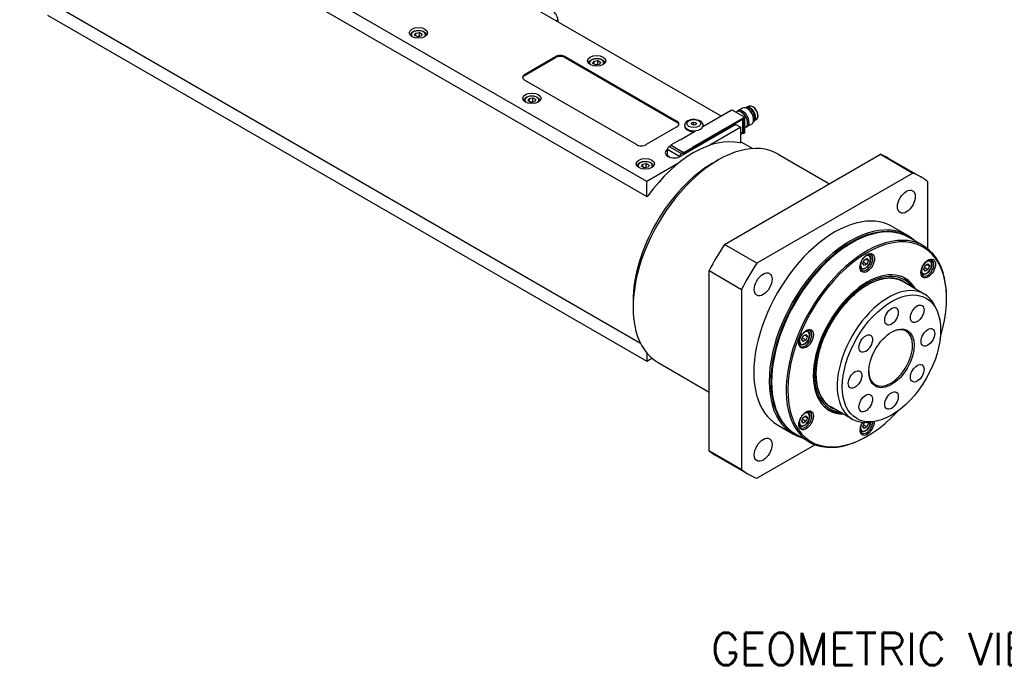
# Model space of a CAD drawing. Extents: x 22769 to 24454, y 16050 to 17238.
# Tile 8 of 20: x 23892 to 24107, y 16868 to 17010. Entities that reach past the tile are written whole.
import ezdxf

# ---------------------------------------------------------------- set-up
doc = ezdxf.new("R2010")
doc.units = 0
doc.header["$LTSCALE"] = 25.4
doc.layers.get('0').update_dxf_attribs({"linetype": 'CONTINUOUS'})
doc.layers.add('ATA-TEXT', color=7, linetype='CONTINUOUS')
doc.styles.get("Standard").update_dxf_attribs({"font": 'simplex.shx'})

msp = doc.modelspace()

# ---------------------------------------------------------------- linework, layer by layer
for p, q in [((24029.2644695, 16975.1156169), (23898.449715, 17050.6415506)), ((23898.449715, 17047.3755643), (24029.2644695, 16971.8496305)), ((23989.1361597, 17021.9621082), (24045.5632808, 16989.3838946)), ((23892.3868993, 17018.0950381), (24027.8587995, 16939.8803001)), ((23898.449715, 17011.4497147), (24029.2644695, 16935.923781)), ((24009.4654796, 17010.2249698), (24009.819033, 17010.429094)), ((24009.819033, 17010.429094), (24009.819033, 17010.0208457)), ((23978.5769251, 17007.0336981), (23978.801069, 17007.5166611)), ((23979.1892976, 17006.6801448), (23978.5769251, 17007.0336981)), ((23978.801069, 17007.5166611), (23979.6375853, 17007.6460706)), ((23978.801069, 17007.5166611), (23978.801069, 17006.9042886)), ((23980.0258139, 17006.8095543), (23979.1892976, 17006.6801448)), ((23979.6375853, 17006.829574), (23979.6375853, 17007.6460706)), ((23979.6375853, 17007.6460706), (23980.2499577, 17007.2925172)), ((23980.2499577, 17007.2925172), (23980.0258139, 17006.8095543)), ((24002.5711885, 16998.4878315), (24009.2887029, 17002.3661903)), ((24002.5711885, 16998.2837073), (24009.2887029, 17002.1620661)), ((24009.2887029, 17002.3661903), (24009.2887029, 17002.1620661)), ((24011.4100233, 17002.1620661), (24011.4100233, 17002.3661903)), ((24011.4100233, 17002.3661903), (24035.8052072, 16988.2816242)), ((24011.4100233, 17002.1620661), (24035.8052072, 16988.0775001)), ((24017.4677981, 17000.9099738), (24017.691942, 17001.3929367)), ((24018.0801705, 17000.5564204), (24017.4677981, 17000.9099738)), ((24017.691942, 17001.3929367), (24018.5284583, 17001.5223462)), ((24017.691942, 17001.3929367), (24017.691942, 17000.7805643)), ((24018.9166868, 17000.6858299), (24018.0801705, 17000.5564204)), ((24018.5284583, 17000.7058496), (24018.5284583, 17001.5223462)), ((24018.5284583, 17001.5223462), (24019.1408307, 17001.1687928)), ((24019.1408307, 17001.1687928), (24018.9166868, 17000.6858299)), ((24002.5711885, 16998.2837073), (24002.5711885, 16998.4878315)), ((24026.9663725, 16983.1785206), (24002.5711885, 16997.2630866)), ((24003.5498063, 16993.2279709), (24004.3863226, 16993.3573804)), ((24004.3863226, 16992.5408838), (24004.3863226, 16993.3573804)), ((24004.3863226, 16993.3573804), (24004.9986951, 16993.003827)), ((24003.3256625, 16992.745008), (24003.5498063, 16993.2279709)), ((24003.9380349, 16992.3914546), (24003.3256625, 16992.745008)), ((24003.5498063, 16993.2279709), (24003.5498063, 16992.6155985)), ((24004.7745512, 16992.5208641), (24003.9380349, 16992.3914546)), ((24004.9986951, 16993.003827), (24004.7745512, 16992.5208641)), ((24051.6107499, 16991.5525286), (24051.0135428, 16991.3111955)), ((24047.5431798, 16990.5269898), (24041.4974168, 16987.0364669)), ((24047.4724691, 16990.5678147), (24047.8260225, 16990.7719388)), ((24047.4724691, 16990.486165), (24047.4724691, 16990.5678147)), ((24047.4724691, 16990.5678147), (24047.5431798, 16990.5269898)), ((24047.8260225, 16990.7719388), (24050.6544496, 16989.1389456)), ((24048.9016322, 16990.3582096), (24048.7221273, 16990.2545725)), ((24050.1446514, 16991.1336022), (24049.1642478, 16990.5675659)), ((24049.9473428, 16990.2208036), (24049.8766322, 16990.2616284)), ((24050.6544496, 16989.1389456), (24050.3008962, 16988.9348215)), ((24050.6544496, 16985.8321345), (24050.6544496, 16989.1389456)), ((24051.3615564, 16990.9093144), (24051.1446514, 16991.0345445)), ((24035.8052072, 16987.0568794), (24029.0876928, 16983.1785206)), ((24035.8052072, 16988.2816242), (24035.8052072, 16988.0775001)), ((24048.709906, 16987.5671897), (24036.6890907, 16980.6269688)), ((24037.5175178, 16987.3630656), (24037.5175178, 16987.1589414)), ((24038.9598403, 16987.8575869), (24039.3680886, 16988.0932891)), ((24039.1092695, 16987.5356116), (24038.9598403, 16987.8575869)), ((24039.6669471, 16987.4493386), (24039.1092695, 16987.5356116)), ((24039.1993198, 16982.606973), (24050.2301856, 16988.9756463)), ((24039.2700304, 16982.4436737), (24050.1771525, 16988.7409036)), ((24050.1771525, 16988.7204911), (24039.2700304, 16982.4232613)), ((24039.3680886, 16988.0932891), (24039.3680886, 16987.4955722)), ((24039.3680886, 16988.0932891), (24039.9257661, 16988.0070161)), ((24040.0751954, 16987.6850409), (24039.6669471, 16987.4493386)), ((24039.9257661, 16988.0070161), (24039.9257661, 16987.5987678)), ((24039.9257661, 16988.0070161), (24040.0751954, 16987.6850409)), ((24041.5175178, 16987.3630656), (24041.5175178, 16987.1589414)), ((24049.7705661, 16986.9548173), (24042.9996149, 16983.0456068)), ((24048.709906, 16987.5671897), (24049.7705661, 16986.9548173)), ((24049.7705661, 16983.688831), (24049.7705661, 16986.9548173)), ((24050.1594749, 16988.7306973), (24050.1771525, 16988.7204911)), ((24050.1741195, 16988.7391524), (24050.2021525, 16988.7229676)), ((24050.2301856, 16988.7102849), (24050.1771525, 16988.7409036)), ((24050.2125079, 16985.9239904), (24050.2125079, 16988.7000787)), ((24050.2301856, 16988.9756463), (24050.2301856, 16988.7102849)), ((24050.2301856, 16988.9756463), (24050.3008962, 16988.9348215)), ((24050.3008962, 16988.9348215), (24050.3008962, 16985.6280103)), ((24050.8516322, 16986.9807106), (24050.6544496, 16986.8668672)), ((24052.1446514, 16987.6695005), (24051.1642478, 16987.1034643)), ((24051.2554904, 16987.9550256), (24051.2554904, 16987.8733759)), ((24052.558865, 16988.8355151), (24052.558865, 16988.5850548)), ((24053.2405016, 16988.7297158), (24052.7328974, 16988.3331859)), ((24039.8003605, 16986.056671), (24036.512314, 16984.1583165)), ((24049.7705661, 16985.6280103), (24050.1771525, 16985.8627531)), ((24050.1771525, 16985.8423407), (24049.7705661, 16985.6075979)), ((24050.2301856, 16985.6688352), (24049.7705661, 16985.4034738)), ((24050.1771525, 16985.8423407), (24050.1594749, 16985.8525469)), ((24050.2301856, 16985.9341966), (24050.2125079, 16985.9444028)), ((24050.2301856, 16985.9341966), (24050.2301856, 16985.6688352)), ((24050.3008962, 16985.6280103), (24050.2301856, 16985.6688352)), ((24050.3008962, 16985.6280103), (24050.6544496, 16985.8321345)), ((24034.1169898, 16982.7651692), (24034.5730737, 16983.0284894)), ((24034.1169898, 16982.7651692), (24036.7933889, 16981.2199494)), ((24034.744547, 16983.1376958), (24034.5677704, 16983.0356337)), ((24034.5677704, 16983.0356337), (24034.5677704, 16983.0254275)), ((24034.5677704, 16983.0356337), (24037.2547761, 16981.4842902)), ((24034.5730737, 16983.0284894), (24037.2494728, 16981.4832696)), ((24034.6738364, 16983.1785206), (24036.4416033, 16984.1991413)), ((24034.6738364, 16983.1785206), (24034.744547, 16983.1376958)), ((24034.6738364, 16983.0968709), (24034.6738364, 16983.1785206)), ((24036.512314, 16984.1583165), (24036.4416033, 16984.1991413)), ((24039.2700304, 16982.5661482), (24037.5022635, 16981.5455274)), ((24039.2700304, 16982.5661482), (24039.1993198, 16982.606973)), ((24039.2700304, 16982.362024), (24039.2700304, 16982.5661482)), ((24049.5237659, 16983.5463408), (24049.7705661, 16983.688831)), ((24049.7705661, 16983.8098621), (24052.3587995, 16982.3155449)), ((24033.7634364, 16980.7137215), (24033.7545976, 16980.7086184)), ((24033.7545976, 16980.7086184), (24033.7545976, 16980.6931876)), ((24033.7545976, 16980.7086184), (24034.1012482, 16980.5084796)), ((24033.7634364, 16982.1527968), (24036.4398356, 16980.607577)), ((24033.7634364, 16980.7075978), (24033.7634364, 16982.1527968)), ((24034.1259055, 16980.4983262), (24033.7634364, 16980.7075978)), ((24036.4398356, 16980.607577), (24036.4398356, 16980.5048721)), ((24037.2494728, 16981.4832696), (24036.7933889, 16981.2199494)), ((24037.2494728, 16981.4832696), (24037.2494728, 16980.9505056)), ((24037.2547761, 16981.4842902), (24037.4315528, 16981.5863523)), ((24037.2547761, 16980.9535674), (24037.2547761, 16981.4842902)), ((24037.4315528, 16981.5863523), (24037.4315528, 16981.3822281)), ((24037.4315528, 16981.5863523), (24037.5022635, 16981.5455274)), ((24037.4315528, 16981.3822281), (24037.5022635, 16981.3414033)), ((24037.4315528, 16981.3414033), (24037.4315528, 16981.0556295)), ((24037.4315528, 16981.3414033), (24037.4492305, 16981.3311971)), ((24037.4492305, 16981.3311971), (24037.4492305, 16981.0658357)), ((24037.5022635, 16981.3414033), (24039.2700304, 16982.362024)), ((24037.5022635, 16981.5455274), (24037.5022635, 16981.3414033)), ((24046.1807969, 16961.4079863), (24080.2303931, 16981.0665299)), ((24057.9458187, 16981.1106038), (24069.126275, 16974.6555643)), ((24080.2303931, 16981.0665299), (24087.3014609, 16976.984047)), ((24028.0743998, 16978.4563178), (24028.2985437, 16978.9392807)), ((24028.6867722, 16978.1027644), (24028.0743998, 16978.4563178)), ((24028.2985437, 16978.9392807), (24029.13506, 16979.0686902)), ((24028.2985437, 16978.9392807), (24028.2985437, 16978.3269083)), ((24029.13506, 16978.2521937), (24029.13506, 16979.0686902)), ((24029.13506, 16979.0686902), (24029.7474324, 16978.7151369)), ((24036.0354208, 16979.0248274), (24029.2644695, 16975.1156169)), ((24029.7474324, 16978.7151369), (24029.5232885, 16978.2321739)), ((24043.5833818, 16979.0960377), (24044.8208187, 16979.8104722)), ((24081.955595, 16980.238934), (24089.0266628, 16976.1564511)), ((24029.5232885, 16978.2321739), (24028.6867722, 16978.1027644)), ((24087.3014609, 16976.984047), (24053.2518647, 16957.3255034)), ((24029.2644695, 16971.8496305), (24029.2644695, 16975.1156169)), ((24090.6059828, 16960.4070204), (24090.6059828, 16975.0761804)), ((24029.2644695, 16971.8496305), (24029.5112698, 16971.9921207)), ((24082.7766628, 16965.3311336), (24086.13542, 16963.3919542)), ((24053.2518647, 16957.3255034), (24046.1807969, 16961.4079863)), ((24073.8121967, 16961.6434233), (24073.9889734, 16961.7454853)), ((24089.5459539, 16961.1342064), (24086.3639734, 16962.9713237)), ((24077.7277559, 16959.1581345), (24077.561831, 16959.2539313)), ((24076.3818048, 16957.207387), (24076.687991, 16957.9965361)), ((24076.687991, 16956.7717912), (24076.3818048, 16957.207387)), ((24076.5932567, 16957.5335929), (24077.3003634, 16957.1253446)), ((24076.687991, 16957.9965361), (24077.3003634, 16958.3500895)), ((24077.3003634, 16957.1253446), (24076.687991, 16956.7717912)), ((24077.0762196, 16958.22068), (24077.6065497, 16957.9144938)), ((24077.3003634, 16958.3500895), (24077.6065497, 16957.9144938)), ((24077.6065497, 16957.9144938), (24077.3003634, 16957.1253446)), ((24089.7009053, 16956.0177729), (24090.0070915, 16956.806922)), ((24090.0070915, 16956.806922), (24090.6194639, 16957.1604754)), ((24090.3953201, 16957.0310659), (24090.9256501, 16956.7248797)), ((24090.6194639, 16957.1604754), (24090.9256501, 16956.7248797)), ((24091.0468563, 16957.9685204), (24090.8809315, 16958.0643172)), ((24042.876275, 16955.6843866), (24049.9473428, 16951.6019037)), ((24042.876275, 16916.3672995), (24042.876275, 16955.6843866)), ((24075.9777559, 16956.1270456), (24075.811831, 16956.2228423)), ((24089.2968563, 16954.9374315), (24089.1309315, 16955.0332283)), ((24090.0070915, 16955.5821772), (24089.7009053, 16956.0177729)), ((24089.9123571, 16956.3439789), (24090.6194639, 16955.9357306)), ((24090.6194639, 16955.9357306), (24090.0070915, 16955.5821772)), ((24090.9256501, 16956.7248797), (24090.6194639, 16955.9357306)), ((24089.8189247, 16950.5843018), (24085.1520199, 16953.2787405)), ((24049.9473428, 16951.6019037), (24049.9473428, 16912.2848166)), ((24087.3158232, 16952.0294681), (24087.3077839, 16952.0440468)), ((24026.2592657, 16949.0897883), (24026.2592657, 16947.6609193)), ((24094.6718468, 16949.6000987), (24094.6718468, 16949.8042229)), ((24092.6734711, 16946.7430723), (24092.3477385, 16947.5397147)), ((24063.3688905, 16941.4273495), (24063.981263, 16941.7809029)), ((24063.981263, 16941.7809029), (24064.2874492, 16941.3453072)), ((24064.4086554, 16942.5889479), (24064.2427305, 16942.6847447)), ((24062.6586554, 16939.557859), (24062.4927305, 16939.6536558)), ((24063.0627043, 16940.6382004), (24063.3688905, 16941.4273495)), ((24063.3688905, 16940.2026047), (24063.0627043, 16940.6382004)), ((24063.2741562, 16940.9644064), (24063.981263, 16940.5561581)), ((24063.981263, 16940.5561581), (24063.3688905, 16940.2026047)), ((24063.7571191, 16941.6514934), (24064.2874492, 16941.3453072)), ((24064.2874492, 16941.3453072), (24063.981263, 16940.5561581)), ((24029.2644695, 16937.7037407), (24029.2644695, 16935.923781)), ((24029.2644695, 16935.923781), (24030.3845363, 16936.5704518)), ((24031.6958187, 16935.6442701), (24042.876275, 16929.1892306)), ((24056.4880806, 16931.6371739), (24056.4880806, 16931.4330498)), ((24064.4086554, 16924.8301473), (24064.2427305, 16924.9259441)), ((24074.0689247, 16923.3045016), (24069.4020199, 16925.9989403)), ((24071.5658232, 16924.7496679), (24071.549178, 16924.7493408)), ((24063.0627043, 16922.8793998), (24063.3688905, 16923.6685489)), ((24063.3688905, 16922.443804), (24063.0627043, 16922.8793998)), ((24063.981263, 16922.7973574), (24063.2741562, 16923.2056057)), ((24063.3688905, 16923.6685489), (24063.981263, 16924.0221023)), ((24063.981263, 16922.7973574), (24063.3688905, 16922.443804)), ((24063.7571191, 16923.8926928), (24064.2874492, 16923.5865066)), ((24063.981263, 16924.0221023), (24064.2874492, 16923.5865066)), ((24064.2874492, 16923.5865066), (24063.981263, 16922.7973574)), ((24076.3818048, 16921.6897857), (24076.687991, 16922.4789348)), ((24076.687991, 16922.4789348), (24076.8418418, 16922.5677606)), ((24077.6065497, 16922.3968925), (24077.2985861, 16922.5746953)), ((24077.6065497, 16922.3968925), (24077.3003634, 16921.6077434)), ((24077.4742304, 16922.5851365), (24077.6065497, 16922.3968925)), ((24078.8228002, 16922.7530067), (24077.9700214, 16922.6367781)), ((24057.7766628, 16922.0298634), (24061.13542, 16920.090684)), ((24062.6586554, 16921.7990584), (24062.4927305, 16921.8948551)), ((24075.9777559, 16920.6094443), (24075.811831, 16920.7052411)), ((24076.687991, 16921.25419), (24076.3818048, 16921.6897857)), ((24076.5932567, 16922.0159917), (24077.3003634, 16921.6077434)), ((24077.3003634, 16921.6077434), (24076.687991, 16921.25419)), ((24064.7959539, 16918.2659489), (24061.6139734, 16920.1030662)), ((24077.3477306, 16919.5938494), (24077.1709539, 16919.4917873)), ((24049.9473428, 16912.2848166), (24042.876275, 16916.3672995)), ((24053.2518647, 16910.37695), (24065.9557299, 16917.71153)), ((24044.455595, 16915.2870288), (24051.5266628, 16911.2045459))]:
    msp.add_line(p, q)
for centre, major_axis, start_param, end_param in [((24008.7583728, 17011.0414664), (-0.75, 1.2990381), 3.926990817, 5.4977871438), ((23979.4134414, 17007.1631077), (-1.55, 0), 2.617211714, 6.8075662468), ((24010.3493631, 17001.7538178), (-1.5, 0), 3.926990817, 5.4977871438), ((24010.3493631, 17001.5496937), (-1.5, 0), 3.926990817, 5.4977871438), ((24018.3043144, 17001.0393833), (-1.55, 0), 2.617211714, 6.8075662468), ((24003.6318487, 16997.8754591), (-1.5, 0), 5.4977871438, 7.0685834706), ((24003.6318487, 16997.6713349), (-1.5, 0), 5.4977871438, 6.1650596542), ((24004.1621788, 16992.8744175), (-1.55, 0), 2.617211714, 6.8075662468), ((24051.1446514, 16989.4015514), (1, -1.7320508), 0, 3.1415926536), ((24051.8034981, 16989.7819367), (0.8625, -1.4938938), 6.1259311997, 9.5820320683), ((24051.7151098, 16989.7309057), (0.8125, -1.4072913), 0.0155573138, 3.1260353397), ((24052.3595373, 16990.102966), (0.8175514, -1.4160406), 0.0809253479, 3.0606673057), ((24049.8766322, 16988.6694601), (0.975, -1.6887495), 0, 3.1415926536), ((24050.1642478, 16988.8355151), (1, -1.7320508), 6.0514745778, 9.6564886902), ((24049.9473428, 16988.7102849), (-0.925, 1.602147), 3.926990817, 5.4977871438), ((24051.3615564, 16989.5267815), (-0.846625, 1.4663975), 3.926990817, 5.4977871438), ((24034.744547, 16987.6692518), (1.5, 0), 5.4977871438, 7.0685834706), ((24034.744547, 16987.4651276), (1.5, 0), 0.118125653, 0.7853981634), ((24039.5175178, 16987.3630656), (-2, 0), 0, 3.1415926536), ((24039.5175178, 16987.1589414), (-2, 0), 0, 1.6721132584), ((24039.5175178, 16987.1589414), (2, 0), 6.1818683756, 6.2831853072), ((24050.1771525, 16988.6796663), (0.0375, 0.0649519), 5.4977871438, 7.0685834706), ((24050.1771525, 16988.6796663), (0.025, 0.0433013), 5.4977871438, 7.0685834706), ((24044.8208187, 16958.377437), (13.125, 22.7331668), 0, 3.1415926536), ((24039.5175178, 16961.4392991), (12.25, 21.2176224), 0.1696239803, 1.4011723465), ((24050.1771525, 16985.9035779), (-0.0375, -0.0649519), 0.7853981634, 2.3561944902), ((24050.1771525, 16985.9035779), (0.025, 0.0433013), 3.926990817, 5.4977871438), ((24028.0270326, 16983.790893), (1.5, 0), 3.926990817, 5.4977871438), ((24034.1169898, 16982.3569209), (0.25, 0.4330127), 0.7853981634, 2.3561944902), ((24035.2748771, 16981.4434654), (-2, 0), 5.5673431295, 8.6393797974), ((24036.7933889, 16980.8117011), (-0.25, -0.4330127), 3.926990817, 5.4977871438), ((24037.4669082, 16981.3618157), (-0.025, -0.0433013), 4.7123889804, 5.4977871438), ((24037.4845858, 16981.3516095), (-0.025, -0.0433013), 4.7123889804, 5.4977871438), ((24063.205595, 16947.7629814), (18.75, 32.4759526), 0, 0.0882350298), ((24043.5833818, 16959.0918715), (-12.25, -21.2176224), 3.926990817, 5.4977871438), ((24028.9109161, 16978.5857273), (-1.55, 0), 2.617211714, 6.8075662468), ((24070.2766628, 16943.6804985), (18.75, 32.4759526), 6.1949502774, 6.3714203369), ((24070.2766628, 16943.6804985), (12.5, 21.6506351), 0, 3.1415926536), ((24073.9889734, 16941.537195), (-12.375, -21.4341287), 3.1415926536, 6.2831853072), ((24073.63542, 16941.7413191), (12.5, 21.6506351), 6.1416458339, 9.5663174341), ((24073.8121967, 16941.639257), (-12.375, -21.4341287), 3.1344501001, 6.2903278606), ((24077.1709539, 16939.7000777), (12.375, 21.4341287), 5.4977871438, 10.2101761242), ((24063.205595, 16947.7629814), (-18.75, -32.4759526), 4.6241539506, 4.8006240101), ((24073.8121967, 16941.639257), (-12.25, -21.2176224), 3.926990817, 5.4977871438), ((24077.3477306, 16939.5980156), (-12.25, -21.2176224), 1.951356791, 7.4734211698), ((24077.1709539, 16957.4588783), (1, 1.7320508), 2.4168903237, 7.007887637), ((24076.9941772, 16957.5609404), (0.775, 1.3423394), 1.7419583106, 7.6828196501), ((24076.8527559, 16957.64259), (0.875, 1.5155445), 0, 0.2414073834), ((24070.2766628, 16943.6804985), (-18.75, -32.4759526), 4.6241539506, 4.8006240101), ((24090.4900544, 16956.2692642), (1, 1.7320508), 2.4168903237, 7.007887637), ((24090.3132777, 16956.3713263), (0.775, 1.3423394), 1.7419583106, 7.6828196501), ((24090.1718563, 16956.452976), (0.875, 1.5155445), 0, 0.2414073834), ((24077.3477306, 16939.5980156), (-8.3125, -14.3976723), 2.8157096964, 6.6090682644), ((24077.3477306, 16939.5980156), (8.1250947, 14.0730769), 6.034429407, 9.673533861), ((24077.3477306, 16939.5980156), (7.925, 13.7265026), 6.1707949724, 9.5371682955), ((24076.8527559, 16957.64259), (-0.875, -1.5155445), 6.0417779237, 6.2831853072), ((24090.1718563, 16956.452976), (-0.875, -1.5155445), 6.0417779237, 6.2831853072), ((24081.9439247, 16936.9444017), (7.875, 13.6399001), 5.8626509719, 9.8453122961), ((24076.9057889, 16939.8531708), (8.3125, 14.3976723), 5.95730235, 6.2565992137), ((24076.6814902, 16939.9826696), (8.3444216, 14.4529622), 5.9477281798, 6.1079295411), ((24063.8518534, 16940.8896917), (1, 1.7320508), 2.4168903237, 7.007887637), ((24063.6750767, 16940.9917538), (0.775, 1.3423394), 1.7419583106, 7.6828196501), ((24063.5336554, 16941.0734035), (0.875, 1.5155445), 0, 0.2414073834), ((24082.4742548, 16936.6382155), (3.375, 5.8456715), 2.3745456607, 7.0502323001), ((24063.5336554, 16941.0734035), (-0.875, -1.5155445), 6.0417779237, 6.2831853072), ((24063.8518534, 16923.1308911), (1, 1.7320508), 2.4168903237, 7.007887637), ((24063.6750767, 16923.2329532), (0.775, 1.3423394), 1.7419583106, 7.6828196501), ((24063.5336554, 16923.3146028), (0.875, 1.5155445), 0, 0.2414073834), ((24076.9057889, 16939.8531708), (-8.3125, -14.3976723), 0.0265860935, 0.3258829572), ((24076.6814902, 16939.9826696), (-8.3444216, -14.4529622), 0.1752557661, 0.3354571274), ((24077.3477306, 16921.839215), (-1.125, -1.9485572), 4.6543123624, 8.6458735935), ((24077.1709539, 16921.941277), (-1, -1.7320508), 5.5584829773, 8.6167232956), ((24076.9941772, 16922.0433391), (-0.775, -1.3423394), 4.8835509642, 8.6212935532), ((24063.5336554, 16923.3146028), (-0.875, -1.5155445), 6.0417779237, 6.2831853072), ((24076.8527559, 16922.1249888), (-0.875, -1.5155445), 6.0417779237, 6.2831853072), ((24063.205595, 16947.7629814), (-18.75, -32.4759526), 6.1949502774, 6.2831853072), ((24070.2766628, 16943.6804985), (-18.75, -32.4759526), 6.1949502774, 6.3714203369)]:
    msp.add_ellipse(centre, major_axis=major_axis, ratio=0.5773502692, start_param=start_param, end_param=end_param)
for centre, major_axis in [((23979.4134414, 17007.571356), (-2, 0)), ((24018.3043144, 17001.4476316), (-2, 0)), ((24004.1621788, 16993.2826658), (-2, 0)), ((24039.5175178, 16987.7713139), (-1.5, 0)), ((24028.9109161, 16978.9939756), (-2, 0)), ((24085.9016628, 16970.7437924), (1.375, 2.3815699)), ((24077.3477306, 16957.3568162), (-1.125, -1.9485572)), ((24090.6668311, 16956.1672022), (-1.125, -1.9485572)), ((24054.6516628, 16952.7015965), (1.375, 2.3815699)), ((24082.6510315, 16936.5361534), (-7.5863249, -13.1399001)), ((24088.2760315, 16946.2789392), (-1.047, -1.8134572)), ((24082.6510315, 16945.7217399), (-1.047, -1.8134572)), ((24064.0286301, 16940.7876297), (-1.125, -1.9485572)), ((24077.0260315, 16939.7837487), (-1.047, -1.8134572)), ((24082.6510315, 16936.5361534), (-3.5, -6.0621778)), ((24090.6059828, 16941.1289467), (-1.047, -1.8134572)), ((24088.2760315, 16933.2885581), (-1.047, -1.8134572)), ((24074.6960802, 16931.9433601), (-1.047, -1.8134572)), ((24077.0260315, 16926.7933676), (-1.047, -1.8134572)), ((24082.6510315, 16927.3505669), (-1.047, -1.8134572)), ((24064.0286301, 16923.028829), (-1.125, -1.9485572)), ((24054.6516628, 16916.6172046), (1.375, 2.3815699))]:
    msp.add_ellipse(centre, major_axis=major_axis, ratio=0.5773502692)
for points, knots in [([(23977.663549, 17007.0122267), (23977.6653689, 17007.1172436), (23977.6907913, 17007.221483), (23977.7871294, 17007.427377), (23977.8630149, 17007.5269657), (23978.0632922, 17007.7148141), (23978.1931579, 17007.8000473), (23978.490731, 17007.9421524), (23978.6597833, 17007.997847), (23979.0156549, 17008.0731855), (23979.2022816, 17008.0930378), (23979.5754792, 17008.0961556), (23979.7619689, 17008.0796004), (23980.1186756, 17008.0111594), (23980.2887706, 17007.9591856), (23980.5969826, 17007.8217732), (23980.7349539, 17007.7361367), (23980.9589261, 17007.5360147), (23981.0466229, 17007.4218098), (23981.1400008, 17007.205111), (23981.1616574, 17007.1089657), (23981.1633338, 17007.0122267)], [0.7954028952, 0.7954028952, 0.7954028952, 0.7954028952, 1.0492433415, 1.0492433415, 1.3371734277, 1.3371734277, 1.6651252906, 1.6651252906, 2.0047401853, 2.0047401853, 2.3417254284, 2.3417254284, 2.6770391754, 2.6770391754, 3.0137607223, 3.0137607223, 3.3533212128, 3.3533212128, 3.683154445, 3.683154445, 3.9169860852, 3.9169860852, 3.9169860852, 3.9169860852]), ([(24016.554422, 17000.8885023), (24016.5562419, 17000.9935193), (24016.5816643, 17001.0977587), (24016.6780024, 17001.3036526), (24016.7538879, 17001.4032413), (24016.9541652, 17001.5910897), (24017.0840308, 17001.6763229), (24017.381604, 17001.818428), (24017.5506563, 17001.8741227), (24017.9065279, 17001.9494612), (24018.0931546, 17001.9693135), (24018.4663522, 17001.9724313), (24018.6528418, 17001.955876), (24019.0095486, 17001.887435), (24019.1796435, 17001.8354612), (24019.4878556, 17001.6980489), (24019.6258268, 17001.6124124), (24019.8497991, 17001.4122903), (24019.9374959, 17001.2980854), (24020.0308738, 17001.0813867), (24020.0525304, 17000.9852414), (24020.0542068, 17000.8885023)], [0.7954028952, 0.7954028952, 0.7954028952, 0.7954028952, 1.0492433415, 1.0492433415, 1.3371734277, 1.3371734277, 1.6651252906, 1.6651252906, 2.0047401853, 2.0047401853, 2.3417254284, 2.3417254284, 2.6770391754, 2.6770391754, 3.0137607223, 3.0137607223, 3.3533212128, 3.3533212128, 3.683154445, 3.683154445, 3.9169860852, 3.9169860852, 3.9169860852, 3.9169860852]), ([(24002.4122864, 16992.7235365), (24002.4141062, 16992.8285535), (24002.4395286, 16992.9327929), (24002.5358667, 16993.1386868), (24002.6117522, 16993.2382755), (24002.8120296, 16993.4261239), (24002.9418952, 16993.5113571), (24003.2394684, 16993.6534622), (24003.4085206, 16993.7091569), (24003.7643922, 16993.7844953), (24003.951019, 16993.8043477), (24004.3242166, 16993.8074655), (24004.5107062, 16993.7909102), (24004.8674129, 16993.7224692), (24005.0375079, 16993.6704954), (24005.34572, 16993.533083), (24005.4836912, 16993.4474466), (24005.7076635, 16993.2473245), (24005.7953603, 16993.1331196), (24005.8887382, 16992.9164209), (24005.9103947, 16992.8202756), (24005.9120712, 16992.7235365)], [0.7954028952, 0.7954028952, 0.7954028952, 0.7954028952, 1.0492433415, 1.0492433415, 1.3371734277, 1.3371734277, 1.6651252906, 1.6651252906, 2.0047401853, 2.0047401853, 2.3417254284, 2.3417254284, 2.6770391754, 2.6770391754, 3.0137607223, 3.0137607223, 3.3533212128, 3.3533212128, 3.683154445, 3.683154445, 3.9169860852, 3.9169860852, 3.9169860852, 3.9169860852]), ([(24053.2405016, 16988.7297158), (24053.32097, 16988.7925761), (24053.3863853, 16988.8760111), (24053.486518, 16989.0796307), (24053.5185243, 16989.2023295), (24053.5445005, 16989.4759712), (24053.5363913, 16989.6282213), (24053.4802566, 16989.9429426), (24053.4321069, 16990.1054025), (24053.3014664, 16990.4238128), (24053.2191584, 16990.5797277), (24053.0285267, 16990.8703343), (24052.9202699, 16991.0049954), (24052.6875344, 16991.2402117), (24052.563054, 16991.340626), (24052.3086372, 16991.4962803), (24052.1786534, 16991.5514297), (24051.9275129, 16991.6065376), (24051.8058466, 16991.6077037), (24051.6655726, 16991.5724755), (24051.6377332, 16991.5634327), (24051.6107499, 16991.5525286)], [0.8663235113, 0.8663235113, 0.8663235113, 0.8663235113, 1.1543887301, 1.1543887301, 1.4672503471, 1.4672503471, 1.7964845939, 1.7964845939, 2.1263857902, 2.1263857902, 2.4546527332, 2.4546527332, 2.7825969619, 2.7825969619, 3.1117599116, 3.1117599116, 3.4421688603, 3.4421688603, 3.7639620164, 3.7639620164, 3.8460654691, 3.8460654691, 3.8460654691, 3.8460654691]), ([(24037.5175178, 16987.3630656), (24037.5175178, 16987.493705), (24037.5439525, 16987.6237708), (24037.6433504, 16987.8730463), (24037.7195899, 16987.9899236), (24037.922232, 16988.2174947), (24038.0561811, 16988.3210453), (24038.3747381, 16988.5058459), (24038.5647298, 16988.5808707), (24038.9680594, 16988.6874666), (24039.18169, 16988.7183643), (24039.6099574, 16988.7350331), (24039.8244394, 16988.7213304), (24040.2399336, 16988.6497167), (24040.44081, 16988.5916905), (24040.8130104, 16988.4284003), (24040.9845929, 16988.3228669), (24041.261145, 16988.0667731), (24041.3717244, 16987.9199868), (24041.4901405, 16987.6282343), (24041.5175178, 16987.4959605), (24041.5175178, 16987.3630656)], [0.7853981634, 0.7853981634, 0.7853981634, 0.7853981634, 1.0116723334, 1.0116723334, 1.2602659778, 1.2602659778, 1.5684052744, 1.5684052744, 1.9269036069, 1.9269036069, 2.2888823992, 2.2888823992, 2.6463048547, 2.6463048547, 3.0059878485, 3.0059878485, 3.369490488, 3.369490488, 3.6968100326, 3.6968100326, 3.926990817, 3.926990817, 3.926990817, 3.926990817]), ([(24027.1610237, 16978.4348464), (24027.1628436, 16978.5398633), (24027.188266, 16978.6441027), (24027.2846041, 16978.8499967), (24027.3604896, 16978.9495853), (24027.5607669, 16979.1374337), (24027.6906325, 16979.222667), (24027.9882057, 16979.3647721), (24028.157258, 16979.4204667), (24028.5131296, 16979.4958052), (24028.6997563, 16979.5156575), (24029.0729539, 16979.5187753), (24029.2594436, 16979.50222), (24029.6161503, 16979.433779), (24029.7862452, 16979.3818053), (24030.0944573, 16979.2443929), (24030.2324285, 16979.1587564), (24030.4564008, 16978.9586344), (24030.5440976, 16978.8444294), (24030.6374755, 16978.6277307), (24030.6591321, 16978.5315854), (24030.6608085, 16978.4348464)], [0.7954028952, 0.7954028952, 0.7954028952, 0.7954028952, 1.0492433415, 1.0492433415, 1.3371734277, 1.3371734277, 1.6651252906, 1.6651252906, 2.0047401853, 2.0047401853, 2.3417254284, 2.3417254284, 2.6770391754, 2.6770391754, 3.0137607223, 3.0137607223, 3.3533212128, 3.3533212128, 3.683154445, 3.683154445, 3.9169860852, 3.9169860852, 3.9169860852, 3.9169860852]), ([(24077.7277559, 16959.1581345), (24077.8223004, 16959.1035492), (24077.9036536, 16959.0270533), (24078.0361972, 16958.8372332), (24078.0845008, 16958.7217201), (24078.1470436, 16958.4543507), (24078.1559249, 16958.2992671), (24078.1302049, 16957.9705086), (24078.0939118, 16957.7962578), (24077.981221, 16957.4503947), (24077.9051003, 16957.278845), (24077.7212016, 16956.9540875), (24077.6136195, 16956.8008604), (24077.3759945, 16956.5261638), (24077.2459364, 16956.4048441), (24076.9728277, 16956.2066308), (24076.8296787, 16956.1299625), (24076.5443818, 16956.0360578), (24076.401629, 16956.0172127), (24076.1631138, 16956.0451822), (24076.0651306, 16956.0765998), (24075.9777559, 16956.1270456)], [3.926990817, 3.926990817, 3.926990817, 3.926990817, 4.1908359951, 4.1908359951, 4.4787660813, 4.4787660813, 4.8067179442, 4.8067179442, 5.1463328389, 5.1463328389, 5.483318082, 5.483318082, 5.818631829, 5.818631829, 6.1553533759, 6.1553533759, 6.4949138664, 6.4949138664, 6.8247470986, 6.8247470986, 7.0685834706, 7.0685834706, 7.0685834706, 7.0685834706]), ([(24091.0468563, 16957.9685204), (24091.1414009, 16957.9139351), (24091.2227541, 16957.8374392), (24091.3552977, 16957.6476192), (24091.4036012, 16957.5321061), (24091.4661441, 16957.2647366), (24091.4750254, 16957.109653), (24091.4493054, 16956.7808946), (24091.4130123, 16956.6066437), (24091.3003215, 16956.2607806), (24091.2242008, 16956.089231), (24091.040302, 16955.7644734), (24090.9327199, 16955.6112463), (24090.6950949, 16955.3365497), (24090.5650368, 16955.2152301), (24090.2919282, 16955.0170168), (24090.1487792, 16954.9403484), (24089.8634823, 16954.8464438), (24089.7207295, 16954.8275986), (24089.4822143, 16954.8555681), (24089.384231, 16954.8869857), (24089.2968563, 16954.9374315)], [2.8797932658, 2.8797932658, 2.8797932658, 2.8797932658, 3.1436384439, 3.1436384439, 3.4315685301, 3.4315685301, 3.759520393, 3.759520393, 4.0991352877, 4.0991352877, 4.4361205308, 4.4361205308, 4.7714342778, 4.7714342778, 5.1081558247, 5.1081558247, 5.4477163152, 5.4477163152, 5.7775495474, 5.7775495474, 6.0213859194, 6.0213859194, 6.0213859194, 6.0213859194]), ([(24085.1520199, 16953.2787405), (24084.905726, 16953.4209384), (24084.6477219, 16953.5428565), (24083.4637498, 16953.9884737), (24082.4231125, 16954.090062), (24080.2053835, 16953.7930125), (24079.030747, 16953.3996723), (24076.6630783, 16952.1600112), (24075.4706617, 16951.3156771), (24073.1860301, 16949.259704), (24072.0942314, 16948.0483513), (24070.1223866, 16945.3806544), (24069.2427793, 16943.9246546), (24067.7855996, 16940.9160801), (24067.2083007, 16939.3640165), (24066.4144697, 16936.3222647), (24066.1979544, 16934.8330808), (24066.1461436, 16932.0694476), (24066.3107195, 16930.7954769), (24067.00129, 16928.5891037), (24067.5276166, 16927.6581022), (24068.5643254, 16926.5679343), (24068.964703, 16926.2514254), (24069.4020199, 16925.9989403)], [5.4977871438, 5.4977871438, 5.4977871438, 5.4977871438, 5.5928201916, 5.5928201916, 5.916546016, 5.916546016, 6.2366514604, 6.2366514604, 6.5555900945, 6.5555900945, 6.8746234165, 6.8746234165, 7.1938157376, 7.1938157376, 7.5130250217, 7.5130250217, 7.8321006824, 7.8321006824, 8.1510214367, 8.1510214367, 8.4706401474, 8.4706401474, 8.6393797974, 8.6393797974, 8.6393797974, 8.6393797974]), ([(24064.4086554, 16942.5889479), (24064.5031999, 16942.5343626), (24064.5845531, 16942.4578667), (24064.7170967, 16942.2680467), (24064.7654003, 16942.1525336), (24064.8279431, 16941.8851641), (24064.8368244, 16941.7300806), (24064.8111045, 16941.4013221), (24064.7748113, 16941.2270712), (24064.6621205, 16940.8812081), (24064.5859998, 16940.7096585), (24064.4021011, 16940.384901), (24064.294519, 16940.2316738), (24064.056894, 16939.9569772), (24063.9268359, 16939.8356576), (24063.6537272, 16939.6374443), (24063.5105782, 16939.5607759), (24063.2252813, 16939.4668713), (24063.0825286, 16939.4480261), (24062.8440134, 16939.4759956), (24062.7460301, 16939.5074132), (24062.6586554, 16939.557859)], [4.9741883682, 4.9741883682, 4.9741883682, 4.9741883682, 5.2380335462, 5.2380335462, 5.5259636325, 5.5259636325, 5.8539154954, 5.8539154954, 6.1935303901, 6.1935303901, 6.5305156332, 6.5305156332, 6.8658293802, 6.8658293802, 7.2025509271, 7.2025509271, 7.5421114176, 7.5421114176, 7.8719446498, 7.8719446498, 8.1157810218, 8.1157810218, 8.1157810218, 8.1157810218]), ([(24064.4086554, 16924.8301473), (24064.5031999, 16924.775562), (24064.5845531, 16924.6990661), (24064.7170967, 16924.509246), (24064.7654003, 16924.3937329), (24064.8279431, 16924.1263635), (24064.8368244, 16923.9712799), (24064.8111045, 16923.6425214), (24064.7748113, 16923.4682706), (24064.6621205, 16923.1224075), (24064.5859998, 16922.9508578), (24064.4021011, 16922.6261003), (24064.294519, 16922.4728732), (24064.056894, 16922.1981766), (24063.9268359, 16922.0768569), (24063.6537272, 16921.8786436), (24063.5105782, 16921.8019753), (24063.2252813, 16921.7080706), (24063.0825286, 16921.6892255), (24062.8440134, 16921.717195), (24062.7460301, 16921.7486126), (24062.6586554, 16921.7990584)], [6.0213859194, 6.0213859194, 6.0213859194, 6.0213859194, 6.2852310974, 6.2852310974, 6.5731611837, 6.5731611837, 6.9011130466, 6.9011130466, 7.2407279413, 7.2407279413, 7.5777131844, 7.5777131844, 7.9130269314, 7.9130269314, 8.2497484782, 8.2497484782, 8.5893089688, 8.5893089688, 8.919142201, 8.919142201, 9.162978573, 9.162978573, 9.162978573, 9.162978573]), ([(24071.6343031, 16924.7101311), (24071.4076328, 16924.7068128), (24071.1852216, 16924.7142831), (24070.1841655, 16924.7976453), (24069.4621965, 16925.0008336), (24068.8147165, 16925.3345986)], [3.59504677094, 3.59504677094, 3.59504677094, 3.59504677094, 3.66125810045, 3.66125810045, 3.89947110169, 3.89947110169, 3.89947110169, 3.89947110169]), ([(24078.1460176, 16922.6607653), (24078.145262, 16922.6472778), (24078.1443522, 16922.6337409), (24078.1302049, 16922.4529074), (24078.0939118, 16922.2786565), (24077.981221, 16921.9327934), (24077.9051003, 16921.7612438), (24077.7212016, 16921.4364862), (24077.6136195, 16921.2832591), (24077.3759945, 16921.0085625), (24077.2459364, 16920.8872429), (24076.9728277, 16920.6890296), (24076.8296787, 16920.6123612), (24076.5443818, 16920.5184566), (24076.401629, 16920.4996114), (24076.1631138, 16920.5275809), (24076.0651306, 16920.5589985), (24075.9777559, 16920.6094443)], [1.6375452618, 1.6375452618, 1.6375452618, 1.6375452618, 1.6651252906, 1.6651252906, 2.0047401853, 2.0047401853, 2.3417254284, 2.3417254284, 2.6770391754, 2.6770391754, 3.0137607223, 3.0137607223, 3.3533212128, 3.3533212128, 3.683154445, 3.683154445, 3.926990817, 3.926990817, 3.926990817, 3.926990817])]:
    msp.add_open_spline(points, degree=3, knots=knots)
for points, weights in [([(23979.6375853, 17006.829574), (23979.3781799, 17006.7261445), (23979.1525766, 17006.7013456)], [1, 1.09062147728, 1.07507328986]), ([(23979.7152062, 17006.7615031), (23979.6775336, 17006.7931937), (23979.6375853, 17006.829574)], [1.03148954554, 1.01779072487, 1]), ([(24018.5284583, 17000.7058496), (24018.2690528, 17000.6024202), (24018.0434495, 17000.5776213)], [1, 1.09062147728, 1.07507328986]), ([(24018.6060791, 17000.6377787), (24018.5684066, 17000.6694694), (24018.5284583, 17000.7058496)], [1.03148954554, 1.01779072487, 1]), ([(24004.3863226, 16992.5408838), (24004.1269172, 16992.4374544), (24003.9013139, 16992.4126555)], [1, 1.09062147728, 1.07507328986]), ([(24004.4639435, 16992.4728129), (24004.4262709, 16992.5045036), (24004.3863226, 16992.5408838)], [1.03148954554, 1.01779072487, 1]), ([(24029.13506, 16978.2521937), (24028.8756546, 16978.1487642), (24028.6500513, 16978.1239653)], [1, 1.09062147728, 1.07507328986]), ([(24029.2126809, 16978.1841228), (24029.1750083, 16978.2158134), (24029.13506, 16978.2521937)], [1.03148954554, 1.01779072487, 1]), ([(24076.4954951, 16957.5004067), (24076.5417763, 16957.5171868), (24076.5932567, 16957.5335929)], [1.03148954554, 1.01779072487, 1]), ([(24076.5932567, 16957.5335929), (24076.6333868, 16957.8099593), (24076.724712, 16958.017737)], [1, 1.09062147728, 1.07507328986]), ([(24089.9123571, 16956.3439789), (24089.9524873, 16956.6203453), (24090.0438125, 16956.8281229)], [1, 1.09062147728, 1.07507328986]), ([(24089.8145956, 16956.3107926), (24089.8608768, 16956.3275727), (24089.9123571, 16956.3439789)], [1.03148954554, 1.01779072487, 1]), ([(24063.1763946, 16940.9312201), (24063.2226758, 16940.9480002), (24063.2741562, 16940.9644064)], [1.03148954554, 1.01779072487, 1]), ([(24063.2741562, 16940.9644064), (24063.3142863, 16941.2407728), (24063.4056115, 16941.4485504)], [1, 1.09062147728, 1.07507328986]), ([(24063.1763946, 16923.1724195), (24063.2226758, 16923.1891996), (24063.2741562, 16923.2056057)], [1.03148954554, 1.01779072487, 1]), ([(24063.2741562, 16923.2056057), (24063.3142863, 16923.4819721), (24063.4056115, 16923.6897498)], [1, 1.09062147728, 1.07507328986]), ([(24076.5932567, 16922.0159917), (24076.6333868, 16922.2923581), (24076.724712, 16922.5001357)], [1, 1.09062147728, 1.07507328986]), ([(24076.4954951, 16921.9828054), (24076.5417763, 16921.9995855), (24076.5932567, 16922.0159917)], [1.03148954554, 1.01779072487, 1])]:
    msp.add_rational_spline(points, weights, degree=2)
msp.add_open_spline([(24085.433705, 16954.1195311), (24086.2168188, 16953.6162084), (24086.8764268, 16952.9001116), (24087.3843031, 16951.9899313)], degree=3)

# ---------------------------------------------------------------- texts
at = {"layer": 'ATA-TEXT', "insert": (24043.2490322, 16867.3059776), "char_height": 6.999999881, "attachment_point": 7}
msp.add_mtext('GEOMETRIC VIEW ( 1 : 4 )', dxfattribs=at)

doc.saveas('drawing.dxf')
